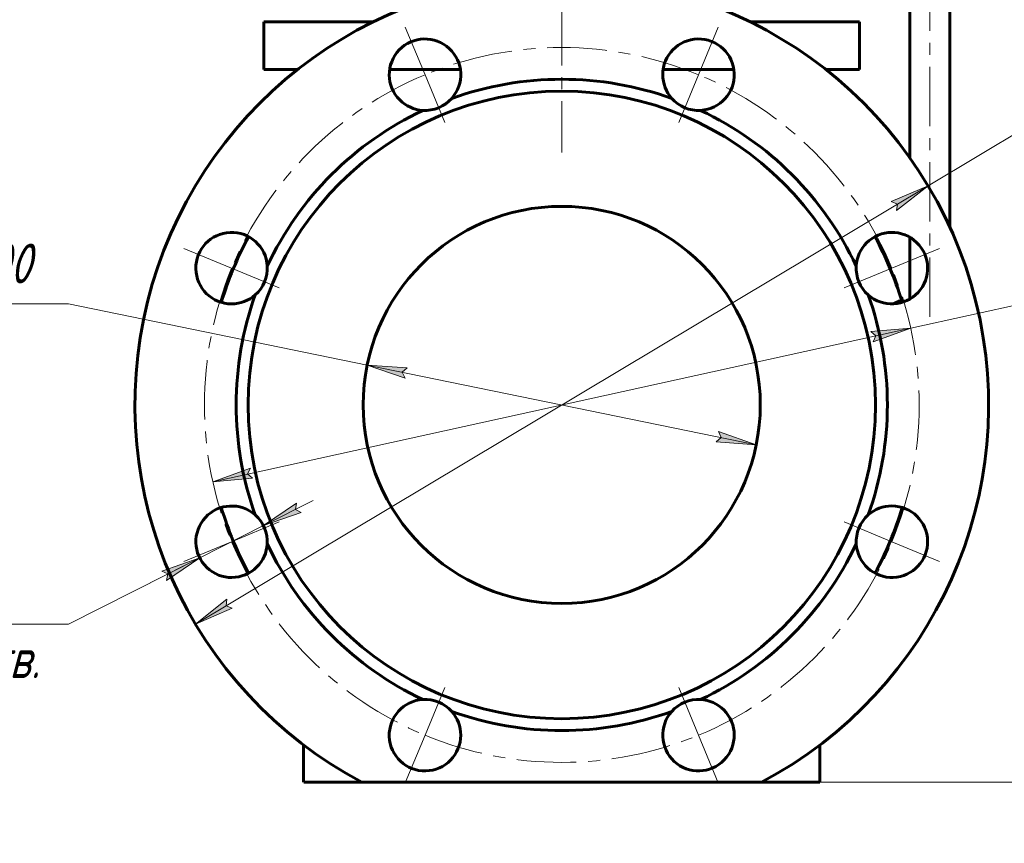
# Model space of a CAD drawing. Header units: millimetres. Extents: x 0 to 594, y 0 to 420.
# Tile 7 of 9: x 396 to 520, y 158 to 261. Entities that reach past the tile are written whole.
import ezdxf

# ---------------------------------------------------------------- set-up
doc = ezdxf.new("R2010")
doc.units = ezdxf.units.MM
for name, pattern in [('K5LT_AXLED', [12, 7.5, -1.5, 1.5, -1.5]), ('K5LT_BASIC', [0]), ('K5LT_THIN', [0])]:
    doc.linetypes.add(name, pattern=pattern)
doc.layers.add('Системный слой', color=7, linetype='Continuous')
doc.layers.add('Системный слой (1)', color=7, linetype='Continuous', true_color=0x6c6c6c)
doc.styles.add('KDIMTEXTSTYLE', font='GOST_AU.SHX', dxfattribs={"width": 0.96, "oblique": 15, "height": 5})
doc.styles.add('KTEXTSTYLE', font='GOST_AU.SHX', dxfattribs={"width": 0.56, "height": 5})
doc.dimstyles.new('KDIMSTYLE (0.50)', dxfattribs={"dimtxt": 5, "dimasz": 1, "dimexe": 2, "dimexo": 0, "dimgap": 1, "dimtad": 1, "dimlfac": 2, "dimtxsty": 'KDIMTEXTSTYLE', "dimsah": 1, "dimcen": 0, "dimdle": 1, "dimadec": 0, "dimazin": 0, "dimtfac": 0.667, "dimtmove": 0, "dimatfit": 3, "dimfxl": 1, "dimtvp": 1, "dimtolj": 1, "dimtzin": 0, "dimarcsym": 0})

# ---------------------------------------------------------------- blocks, each defined once
blk = doc.blocks.new('U38')
at = {"layer": 'Системный слой (1)', "color": 143, "linetype": 'K5LT_BASIC', "lineweight": 60, "true_color": 0x33acca}
for p, q in [((426.88, 260.98), (440.69, 260.98)), ((488.06, 260.98), (501.88, 260.98))]:
    blk.add_line(p, q, dxfattribs=at)
blk = doc.blocks.new('U39')
at = {"layer": 'Системный слой (1)', "color": 143, "linetype": 'K5LT_BASIC', "lineweight": 60, "true_color": 0x33acca}
for p, q in [((426.88, 254.98), (431.15, 254.98)), ((442.71, 254.98), (451.61, 254.98)), ((477.15, 254.98), (486.05, 254.98)), ((497.6, 254.98), (501.88, 254.98))]:
    blk.add_line(p, q, dxfattribs=at)
blk = doc.blocks.new('U42')
at = {"layer": 'Системный слой (1)', "color": 143, "linetype": 'K5LT_BASIC', "lineweight": 60, "true_color": 0x33acca}
for p, q in [((508.23, 243.82), (508.23, 296.03)), ((508.23, 226.07), (508.23, 233.84))]:
    blk.add_line(p, q, dxfattribs=at)
blk = doc.blocks.new('U45')
at = {"layer": 'Системный слой (1)', "color": 143, "linetype": 'K5LT_BASIC', "lineweight": 60, "true_color": 0x33acca}
for p, q in [((507.41, 225.81), (507.29, 225.82)), ((507.52, 225.8), (507.41, 225.81)), ((507.63, 225.78), (507.52, 225.8))]:
    blk.add_line(p, q, dxfattribs=at)
blk = doc.blocks.new('U46')
at = {"layer": 'Системный слой (1)', "color": 143, "linetype": 'K5LT_BASIC', "lineweight": 60, "true_color": 0x33acca}
for p, q in [((439.22, 165.23), (431.88, 165.23)), ((496.88, 165.23), (489.53, 165.23))]:
    blk.add_line(p, q, dxfattribs=at)
blk = doc.blocks.new('U47')
at = {"layer": 'Системный слой (1)', "color": 143, "linetype": 'K5LT_BASIC', "lineweight": 60, "true_color": 0x33acca}
for start, end in [(151.7608, 163.2392), (16.9903, 28.2392), (196.7608, 208.2392), (331.7608, 343.2392)]:
    blk.add_arc((464.38, 212.73), 44.77, start, end, dxfattribs=at)
blk = doc.blocks.new('U49')
at = {"layer": 'Системный слой (1)', "color": 30, "linetype": 'K5LT_AXLED', "lineweight": 18, "true_color": 0xff8000}
for p, q in [((447.16, 254.31), (444.67, 260.31)), ((481.6, 254.31), (484.09, 260.31)), ((449.65, 248.3), (447.16, 254.31)), ((479.11, 248.3), (481.6, 254.31)), ((422.8, 229.96), (416.8, 232.44)), ((505.95, 229.96), (511.96, 232.44)), ((428.81, 227.47), (422.8, 229.96)), ((499.95, 227.47), (505.95, 229.96)), ((428.81, 198), (422.8, 195.51)), ((499.95, 198), (505.95, 195.51)), ((422.8, 195.51), (416.8, 193.03)), ((505.95, 195.51), (511.96, 193.03)), ((449.65, 177.16), (447.16, 171.16)), ((479.11, 177.16), (481.6, 171.16)), ((447.16, 171.16), (444.67, 165.15)), ((481.6, 171.16), (484.09, 165.15))]:
    blk.add_line(p, q, dxfattribs=at)
for start, end in [(67.5, 112.5), (112.5, 157.5), (22.5, 67.5), (157.5, 202.5), (337.5, 22.5), (202.5, 247.5), (292.5, 337.5), (247.5, 292.5)]:
    blk.add_arc((464.38, 212.73), 45, start, end, dxfattribs=at)
blk = doc.blocks.new('D2')
at = {"layer": 'Системный слой (1)'}
for points in [[(506.55, 237.2), (510.5, 240.33), (505.88, 238.33), (506.64, 238.02)], [(418.25, 185.14), (422.88, 187.14), (422.11, 187.45), (422.21, 188.27)]]:
    blk.add_hatch(color=7, dxfattribs=at).paths.add_polyline_path(points)
at = {"layer": 'Системный слой (1)', "color": 7, "linetype": 'K5LT_THIN', "lineweight": 18, "true_color": 0xffffff}
for p, q in [((510.5, 240.33), (526.36, 249.82)), ((526.36, 249.82), (543.56, 249.82)), ((418.25, 185.14), (510.5, 240.33)), ((505.88, 238.33), (510.5, 240.33)), ((510.5, 240.33), (506.55, 237.2)), ((506.64, 238.02), (505.88, 238.33)), ((506.55, 237.2), (506.64, 238.02)), ((418.25, 185.14), (422.21, 188.27)), ((422.21, 188.27), (422.11, 187.45)), ((422.11, 187.45), (422.88, 187.14)), ((422.88, 187.14), (418.25, 185.14))]:
    blk.add_line(p, q, dxfattribs=at)
blk.add_wipeout([(528.36, 250.82), (528.36, 258.2), (541.03, 258.2), (541.03, 250.82)]).dxf.layer = 'Системный слой (1)'
at = {"layer": 'Системный слой (1)', "color": 7, "char_height": 5, "attachment_point": 1, "style": 'KTEXTSTYLE'}
for s, insert in [('\\H5.0;\\W1.000;\\Q15;\\Q15;\\W0.960;∅', (528.36, 257.4)), ('\\H5.0;\\W1.000;\\Q15;\\Q15;\\W0.960;215', (531.67, 257.4))]:
    blk.add_mtext(s, dxfattribs=dict(at, insert=insert))
blk = doc.blocks.new('KDIMARROW_01')
at = {"layer": 'Системный слой'}
blk.add_hatch(color=0, dxfattribs=at).paths.add_polyline_path([(0, 0), (-5, 0.66), (-4.5, 0), (-5, -0.66)])
at = {"layer": 'Системный слой', "color": 0, "linetype": 'K5LT_THIN', "lineweight": 18}
for p, q in [((-4.5, 0), (-5, 0.66)), ((-5, 0.66), (0, 0)), ((0, 0), (-5, -0.66)), ((-5, -0.66), (-4.5, 0))]:
    blk.add_line(p, q, dxfattribs=at)
at = {"layer": 'Системный слой (1)', "color": 0, "linetype": 'K5LT_THIN', "lineweight": 18}
blk.add_line((464.38, 212.73), (463.88, 212.73), dxfattribs=at)
blk = doc.blocks.new('D3')
at = {"layer": 'Системный слой (1)'}
for points in [[(503.59, 220.68), (508.33, 222.4), (503.3, 221.97), (503.93, 221.43)], [(425.45, 203.5), (424.82, 204.04), (425.17, 204.79), (420.43, 203.07)]]:
    blk.add_hatch(color=7, dxfattribs=at).paths.add_polyline_path(points)
at = {"layer": 'Системный слой (1)', "color": 7, "linetype": 'K5LT_THIN', "lineweight": 18, "true_color": 0xffffff}
for p, q in [((508.33, 222.4), (523.86, 225.82)), ((523.86, 225.82), (541.46, 225.82)), ((420.43, 203.07), (508.33, 222.4)), ((503.3, 221.97), (508.33, 222.4)), ((503.93, 221.43), (503.3, 221.97)), ((508.33, 222.4), (503.59, 220.68)), ((503.59, 220.68), (503.93, 221.43)), ((420.43, 203.07), (425.17, 204.79)), ((425.17, 204.79), (424.82, 204.04)), ((425.45, 203.5), (420.43, 203.07)), ((424.82, 204.04), (425.45, 203.5))]:
    blk.add_line(p, q, dxfattribs=at)
blk.add_wipeout([(525.86, 226.82), (525.86, 234.2), (538.91, 234.2), (538.91, 226.82)]).dxf.layer = 'Системный слой (1)'
at = {"layer": 'Системный слой (1)', "color": 7, "char_height": 5, "attachment_point": 1, "style": 'KTEXTSTYLE'}
for s, insert in [('\\H5.0;\\W1.000;\\Q15;\\Q15;\\W0.960;∅', (525.86, 233.4)), ('\\H5.0;\\W1.000;\\Q15;\\Q15;\\W0.960;180', (529.17, 233.4))]:
    blk.add_mtext(s, dxfattribs=dict(at, insert=insert))
blk = doc.blocks.new('D4')
at = {"layer": 'Системный слой (1)'}
for points in [[(444.3, 216.85), (444.92, 217.39), (439.89, 217.75), (444.65, 216.1)], [(488.87, 207.72), (484.1, 209.37), (484.46, 208.62), (483.84, 208.08)]]:
    blk.add_hatch(color=7, dxfattribs=at).paths.add_polyline_path(points)
at = {"layer": 'Системный слой (1)', "color": 7, "linetype": 'K5LT_THIN', "lineweight": 18, "true_color": 0xffffff}
for p, q in [((402.26, 225.46), (381.62, 225.46)), ((439.89, 217.75), (402.26, 225.46)), ((439.89, 217.75), (444.92, 217.39)), ((444.65, 216.1), (439.89, 217.75)), ((488.87, 207.72), (439.89, 217.75)), ((444.92, 217.39), (444.3, 216.85)), ((444.3, 216.85), (444.65, 216.1)), ((483.84, 208.08), (484.46, 208.62)), ((484.46, 208.62), (484.1, 209.37)), ((484.1, 209.37), (488.87, 207.72)), ((488.87, 207.72), (483.84, 208.08))]:
    blk.add_line(p, q, dxfattribs=at)
blk.add_wipeout([(383.62, 226.46), (383.62, 233.84), (399.59, 233.84), (399.59, 226.46)]).dxf.layer = 'Системный слой (1)'
at = {"layer": 'Системный слой (1)', "color": 7, "insert": (383.62, 233.04), "char_height": 5, "attachment_point": 1, "style": 'KTEXTSTYLE'}
blk.add_mtext('\\H5.0;\\W1.000;\\Q15;\\Q15;\\W0.960;DN100', dxfattribs=at)
blk = doc.blocks.new('D5')
at = {"layer": 'Системный слой (1)'}
for points in [[(430.84, 199.57), (431.58, 199.21), (426.82, 197.54), (430.99, 200.38)], [(414.62, 190.64), (418.79, 193.49), (414.03, 191.82), (414.77, 191.46)]]:
    blk.add_hatch(color=7, dxfattribs=at).paths.add_polyline_path(points)
at = {"layer": 'Системный слой (1)', "color": 7, "linetype": 'K5LT_THIN', "lineweight": 18, "true_color": 0xffffff}
for p, q in [((426.82, 197.54), (433.07, 200.7)), ((430.99, 200.38), (426.82, 197.54)), ((430.84, 199.57), (430.99, 200.38)), ((426.82, 197.54), (431.58, 199.21)), ((431.58, 199.21), (430.84, 199.57)), ((426.82, 197.54), (418.79, 193.49)), ((418.79, 193.49), (402.26, 185.14)), ((418.79, 193.49), (412.54, 190.33)), ((418.79, 193.49), (414.03, 191.82)), ((414.62, 190.64), (418.79, 193.49)), ((414.03, 191.82), (414.77, 191.46)), ((414.77, 191.46), (414.62, 190.64))]:
    blk.add_line(p, q, dxfattribs=at)
blk.add_arc((422.8, 195.51), 4.5, 1.734, 48.423, dxfattribs=at)
blk.add_arc((422.8, 195.51), 4.5, 1.734, 48.423, dxfattribs=at)
blk.add_wipeout([(384.25, 176.76), (384.25, 193.52), (399.62, 193.52), (399.62, 176.76)]).dxf.layer = 'Системный слой (1)'
blk.add_line((402.26, 185.14), (382.25, 185.14), dxfattribs=at)
at = {"layer": 'Системный слой (1)', "color": 7, "char_height": 5, "attachment_point": 1, "style": 'KTEXTSTYLE'}
for s, insert in [('\\H5.0;\\W1.000;\\Q15;\\Q15;\\W0.960;∅', (384.25, 192.73)), ('\\H5.0;\\W1.000;\\Q15;\\Q15;\\W0.960;18', (387.56, 192.73)), ('\\H5.0;\\W1.000;\\Q15;\\Q15;\\W0.960;8 отв.', (384.25, 183.35))]:
    blk.add_mtext(s, dxfattribs=dict(at, insert=insert))
blk = doc.blocks.new('D6')
at = {"layer": 'Системный слой (1)'}
for points in [[(557.7, 310.23), (557.04, 315.23), (556.38, 310.23), (557.04, 310.73)], [(557.04, 165.23), (557.7, 170.23), (557.04, 169.73), (556.38, 170.23)]]:
    blk.add_hatch(color=7, dxfattribs=at).paths.add_polyline_path(points)
at = {"layer": 'Системный слой (1)', "color": 7, "linetype": 'K5LT_THIN', "lineweight": 18, "true_color": 0xffffff}
for p, q in [((464.82, 315.23), (559.04, 315.23)), ((556.38, 310.23), (557.04, 315.23)), ((557.04, 315.23), (557.7, 310.23)), ((557.04, 315.23), (557.04, 165.23)), ((557.04, 310.73), (556.38, 310.23)), ((557.7, 310.23), (557.04, 310.73)), ((557.04, 165.23), (556.38, 170.23)), ((556.38, 170.23), (557.04, 169.73)), ((557.04, 169.73), (557.7, 170.23)), ((557.7, 170.23), (557.04, 165.23)), ((496.88, 165.23), (559.04, 165.23))]:
    blk.add_line(p, q, dxfattribs=at)
blk.add_wipeout([(556.04, 234.69), (548.66, 234.69), (548.66, 245.33), (556.04, 245.33)]).dxf.layer = 'Системный слой (1)'
at = {"layer": 'Системный слой (1)', "color": 7, "insert": (549.46, 234.69), "char_height": 5, "attachment_point": 1, "rotation": 90, "style": 'KTEXTSTYLE'}
blk.add_mtext('\\H5.0;\\W1.000;\\Q15;\\Q15;\\W0.960;300', dxfattribs=at)

msp = doc.modelspace()

# ---------------------------------------------------------------- linework, layer by layer
at = {"layer": 'Системный слой (1)', "color": 30, "linetype": 'K5LT_AXLED', "lineweight": 18, "true_color": 0xff8000}
for p, q in [((510.7284, 223.8153), (510.7284, 296.0343)), ((464.3784, 278.7843), (464.3784, 259.4843))]:
    msp.add_line(p, q, dxfattribs=at)
at = {"layer": 'Системный слой (1)', "color": 143, "linetype": 'K5LT_BASIC', "lineweight": 60, "true_color": 0x33acca}
for p, q in [((513.2284, 235.1562), (513.2284, 296.0343)), ((426.8784, 254.9843), (426.8784, 260.9843)), ((501.8784, 254.9843), (501.8784, 260.9843)), ((506.7597, 225.8153), (506.1457, 225.4608)), ((506.7597, 225.8153), (507.2914, 225.8153)), ((507.2914, 225.8153), (507.7172, 225.8153)), ((506.1457, 225.4608), (506.1457, 225.4592)), ((431.8784, 169.923), (431.8784, 165.2343)), ((496.8784, 169.923), (496.8784, 165.2343)), ((439.2226, 165.2343), (489.5342, 165.2343))]:
    msp.add_line(p, q, dxfattribs=at)
for radius in [39.5, 25]:
    msp.add_circle((464.3784, 212.7343), radius, dxfattribs=at)
for centre, radius, start, end in [((464.3784, 212.7343), 53.75, 297.905473, 242.094527), ((447.1576, 254.3089), 4.5, 318.422954, 225), ((481.5992, 254.3089), 4.5, 273.422954, 180), ((481.5992, 254.3089), 4.5, 180, 221.577046), ((464.3784, 212.7343), 41, 90, 109.749823), ((464.3784, 212.7343), 41, 70.250177, 90), ((447.1576, 254.3089), 4.5, 225, 266.577046), ((447.1576, 254.3089), 4.5, 266.577046, 318.422954), ((481.5992, 254.3089), 4.5, 221.577046, 273.422954), ((464.3784, 212.7343), 41, 115.250177, 154.749823), ((464.3784, 212.7343), 41, 25.250177, 64.749823), ((422.8038, 229.9551), 4.5, 3.422954, 270), ((505.953, 229.9551), 4.5, 228.422954, 135), ((505.953, 229.9551), 4.5, 135, 176.577046), ((422.8038, 229.9551), 4.5, 311.577046, 3.422954), ((505.953, 229.9551), 4.5, 176.577046, 228.422954), ((422.8038, 229.9551), 4.5, 270, 311.577046), ((464.3784, 212.7343), 41, 160.250177, 199.749823), ((464.3784, 212.7343), 41, 340.250177, 19.749823), ((422.8038, 195.5136), 4.5, 48.422954, 315), ((505.953, 195.5136), 4.5, 183.422954, 90), ((505.953, 195.5136), 4.5, 90, 131.577046), ((422.8038, 195.5136), 4.5, 356.577046, 48.422954), ((505.953, 195.5136), 4.5, 131.577046, 183.422954), ((422.8038, 195.5136), 4.5, 315, 356.577046), ((464.3784, 212.7343), 41, 205.250177, 244.749823), ((464.3784, 212.7343), 41, 295.250177, 334.749823), ((447.1576, 171.1597), 4.5, 93.422954, 0), ((447.1576, 171.1597), 4.5, 41.577046, 93.422954), ((481.5992, 171.1597), 4.5, 86.577046, 138.422954), ((481.5992, 171.1597), 4.5, 45, 86.577046), ((447.1576, 171.1597), 4.5, 0, 41.577046), ((464.3784, 212.7343), 41, 250.250177, 289.749823), ((481.5992, 171.1597), 4.5, 138.422954, 45)]:
    msp.add_arc(centre, radius, start, end, dxfattribs=at)
msp.add_rational_spline([(507.2914, 225.8153), (506.7597, 225.8153), (506.1457, 225.4608)], [1, 1.0852999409, 1.09330827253], degree=2, dxfattribs=at)

# ---------------------------------------------------------------- block references
at = {"layer": 'Системный слой (1)'}
for name in ['U42', 'U38', 'U49', 'U39', 'U47', 'U45', 'U46']:
    msp.add_blockref(name, (0, 0), dxfattribs=at)

# ---------------------------------------------------------------- next in the draw order: dimensions: what is measured, and where the dimension line sits
at = {"layer": 'Системный слой (1)', "color": 7}
dim = msp.add_diameter_dim_2p(p1=(372.1265, 157.5452), p2=(556.6303, 267.9234), dimstyle='KDIMSTYLE (0.50)', override={"dimtih": 1, "dimtoh": 1, "dimpost": '\\H5.0;\\W0.960;\\Q15;<>', "dimblk1": 'KDIMARROW_01', "dimblk2": 'KDIMARROW_01', "dimclrt": 7, "dimtol": 1, "dimtp": 0, "dimtm": 0, "dimtdec": 5, "dimtmove": 1, "dimatfit": 2, "dimtolj": 1}, dxfattribs=at)
dim.commit()
dim.dimension.update_dxf_attribs({"geometry": 'D2', "text_midpoint": (528.3642, 249.8169), "dimtype": 163})

# ---------------------------------------------------------------- next in the draw order: linework, layer by layer
at = {"layer": 'Системный слой (1)', "color": 30, "linetype": 'K5LT_AXLED', "lineweight": 18, "true_color": 0xff8000}
msp.add_line((464.3784, 262.9843), (464.3784, 244.5112), dxfattribs=at)

# ---------------------------------------------------------------- next in the draw order: dimensions: what is measured, and where the dimension line sits
at = {"layer": 'Системный слой (1)', "color": 7}
dim = msp.add_diameter_dim_2p(p1=(376.4785, 193.4052), p2=(552.2783, 232.0634), dimstyle='KDIMSTYLE (0.50)', override={"dimtih": 1, "dimtoh": 1, "dimpost": '\\H5.0;\\W0.960;\\Q15;<>', "dimblk1": 'KDIMARROW_01', "dimblk2": 'KDIMARROW_01', "dimclrt": 7, "dimtol": 1, "dimtp": 0, "dimtm": 0, "dimtdec": 5, "dimtmove": 1, "dimatfit": 2, "dimtolj": 1}, dxfattribs=at)
dim.commit()
dim.dimension.update_dxf_attribs({"geometry": 'D3', "text_midpoint": (525.8647, 225.8153), "dimtype": 163})

# ---------------------------------------------------------------- next in the draw order: dimensions: what is measured, and where the dimension line sits
dim = msp.add_diameter_dim_2p(p1=(513.3619, 202.7034), p2=(415.3949, 222.7652), dimstyle='KDIMSTYLE (0.50)', override={"dimtih": 1, "dimtoh": 1, "dimpost": '\\H5.0;\\W0.960;\\Q15;\\Q15;DN\\H5.0;\\W0.960;\\Q15;<>', "dimblk1": 'KDIMARROW_01', "dimblk2": 'KDIMARROW_01', "dimclrt": 7, "dimtol": 1, "dimtp": 0, "dimtm": 0, "dimtdec": 5, "dimtmove": 1, "dimatfit": 2, "dimtolj": 1}, dxfattribs=at)
dim.commit()
dim.dimension.update_dxf_attribs({"geometry": 'D4', "text_midpoint": (400.2597, 225.4551), "dimtype": 163})
dim = msp.add_diameter_dim_2p(p1=(430.8377, 199.5703), p2=(414.77, 191.4568), dimstyle='KDIMSTYLE (0.50)', override={"dimtih": 1, "dimtoh": 1, "dimpost": '\\H5.0;\\W0.960;\\Q15;<>\\X\\H5.0;\\W0.960;\\Q15;\\Q15;8 отв.', "dimblk1": 'KDIMARROW_01', "dimblk2": 'KDIMARROW_01', "dimclrt": 7, "dimtol": 1, "dimtp": 0, "dimtm": 0, "dimtdec": 5, "dimtmove": 1, "dimatfit": 2, "dimtolj": 1}, dxfattribs=at)
dim.commit()
dim.dimension.update_dxf_attribs({"geometry": 'D5', "text_midpoint": (400.2597, 185.1398)})

# ---------------------------------------------------------------- next in the draw order: dimensions: what is measured, and where the dimension line sits
dim = msp.add_linear_dim(base=(557.0429, 315.2343), p1=(496.8784, 165.2343), p2=(464.8183, 315.2343), angle=90, dimstyle='KDIMSTYLE (0.50)', override={"dimexo": 0, "dimpost": '\\H5.0;\\W0.960;\\Q15;<>', "dimblk1": 'KDIMARROW_01', "dimblk2": 'KDIMARROW_01', "dimse1": 0, "dimse2": 0, "dimclrt": 7, "dimtol": 1, "dimtp": 0, "dimtm": 0, "dimtdec": 5, "dimtolj": 1}, dxfattribs=at)
dim.commit()
dim.dimension.update_dxf_attribs({"geometry": 'D6', "text_midpoint": (557.0429, 240.2343), "dimtype": 160})

doc.saveas('drawing.dxf')
